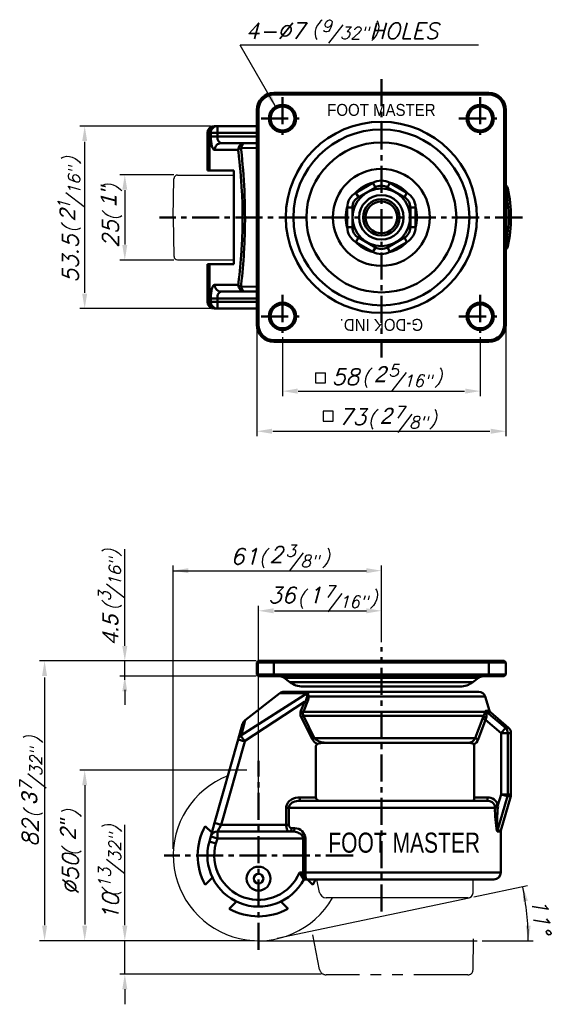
# Model space of a CAD drawing. Header units: millimetres. Extents: x 42 to 198, y 36 to 324.
import ezdxf
from ezdxf.enums import TextEntityAlignment as Align

# ---------------------------------------------------------------- set-up
doc = ezdxf.new("R2010")
doc.units = ezdxf.units.MM
doc.header["$LTSCALE"] = 0.5
doc.linetypes.add('CENTER', pattern=[50.8, 31.75, -6.35, 6.35, -6.35])
doc.linetypes.add('PHANTOM2', pattern=[31.75, 15.875, -3.175, 3.175, -3.175, 3.175, -3.175])
doc.layers.get('0').update_dxf_attribs({"color": 3})
doc.layers.add('1', color=1, linetype='CENTER', lineweight=50)
doc.layers.add('AM_VIS', color=3, linetype='Continuous', lineweight=50)
doc.layers.add('CUSHION', color=3, linetype='Continuous')
doc.layers.add('WHEELD', color=3, linetype='Continuous')
doc.styles.add('GDD', font='romans.shx', dxfattribs={"oblique": 15, "height": 2})
doc.styles.add('제품글씨용', font='swisse.ttf')

msp = doc.modelspace()

# ---------------------------------------------------------------- linework, layer by layer
at = {"color": 1}
for p, q in [((116.81, 298.53), (106.16, 316.98)), ((176.09, 316.98), (106.16, 316.98)), ((97.48, 293.26), (59.12, 293.26)), ((60.59, 244.38), (60.59, 288.64)), ((86.77, 279.01), (70.88, 279.01)), ((72.35, 274.5), (72.35, 258.52)), ((86.77, 254.01), (70.88, 254.01)), ((97.48, 239.76), (59.12, 239.76)), ((111.07, 235.27), (111.07, 202.36)), ((184.07, 235.27), (184.07, 202.36)), ((118.57, 231.45), (118.57, 214.12)), ((176.57, 231.45), (176.57, 214.12)), ((123.21, 215.59), (171.94, 215.59)), ((115.77, 203.83), (179.38, 203.83)), ((72.35, 140.92), (72.35, 169.31)), ((86.57, 81.42), (86.57, 164.44)), ((86.57, 162.97), (143.16, 162.97)), ((147.57, 142.05), (147.57, 164.44)), ((111.57, 97.08), (111.57, 152.68)), ((116.26, 151.21), (143.16, 151.21)), ((147.57, 142.05), (147.57, 152.68)), ((110.88, 136.51), (47.36, 136.51)), ((72.35, 131.01), (72.35, 136.51)), ((48.83, 131.66), (48.83, 59.11)), ((110.88, 132.01), (70.88, 132.01)), ((72.35, 128.04), (72.35, 123.63)), ((108.15, 104.51), (59.12, 104.51)), ((60.59, 100.1), (60.59, 59.31)), ((72.35, 59.11), (72.35, 88.52)), ((174.7, 67.42), (190.45, 70.74)), ((116.97, 55.24), (173.26, 67.11)), ((110.38, 54.51), (47.36, 54.51)), ((110.38, 54.51), (59.12, 54.51)), ((110.38, 54.51), (70.88, 54.51)), ((72.35, 44.7), (72.35, 54.7)), ((111.85, 54.51), (175.67, 54.51)), ((177.14, 54.51), (192.12, 54.51)), ((129.92, 44.7), (70.88, 44.7)), ((72.35, 40.29), (72.35, 35.88))]:
    msp.add_line(p, q, dxfattribs=at)
at = {"color": 4}
for p, q in [((128.23, 220.95), (128.23, 218.01)), ((128.23, 220.95), (131.17, 220.95)), ((131.17, 218.01), (131.17, 220.95)), ((128.23, 218.01), (131.17, 218.01)), ((133.42, 209.68), (130.48, 209.68)), ((130.48, 209.68), (130.48, 206.74)), ((133.42, 206.74), (133.42, 209.68)), ((130.48, 206.74), (133.42, 206.74))]:
    msp.add_line(p, q, dxfattribs=at)
msp.add_arc((111.57, 79.51), 25, 111.0752, 330.185)
at = {"color": 1}
msp.add_arc((114.44, 54.51), 76.21, 0, 11.9131, dxfattribs=at)
for points in [[(113.97, 301.99), (115.24, 302.72), (116.81, 298.53)], [(59.85, 288.85), (61.32, 288.85), (60.59, 293.26)], [(71.61, 274.6), (73.08, 274.6), (72.35, 279.01)], [(71.61, 258.42), (73.08, 258.42), (72.35, 254.01)], [(59.85, 244.17), (61.32, 244.17), (60.59, 239.76)], [(122.98, 216.33), (122.98, 214.86), (118.57, 215.59)], [(172.16, 216.33), (172.16, 214.86), (176.57, 215.59)], [(115.48, 204.57), (115.48, 203.1), (111.07, 203.83)], [(179.66, 204.57), (179.66, 203.1), (184.07, 203.83)], [(90.98, 163.7), (90.98, 162.23), (86.57, 162.97)], [(143.16, 163.7), (143.16, 162.23), (147.57, 162.97)], [(115.98, 151.94), (115.98, 150.47), (111.57, 151.21)], [(143.16, 151.94), (143.16, 150.47), (147.57, 151.21)], [(71.61, 140.92), (73.08, 140.92), (72.35, 136.51)], [(48.09, 132.1), (49.56, 132.1), (48.83, 136.51)], [(71.61, 127.6), (73.08, 127.6), (72.35, 132.01)], [(59.85, 100.1), (61.32, 100.1), (60.59, 104.51)], [(189.1, 65.97), (190.55, 66.24), (189.01, 70.44)], [(48.09, 58.92), (49.56, 58.92), (48.83, 54.51)], [(59.85, 58.92), (61.32, 58.92), (60.59, 54.51)], [(71.61, 58.92), (73.08, 58.92), (72.35, 54.51)], [(191.34, 58.93), (189.87, 58.91), (190.65, 54.51)], [(71.61, 40.29), (73.08, 40.29), (72.35, 44.7)]]:
    msp.add_solid(points, dxfattribs=at)
at = {"layer": '1', "ltscale": 0.5}
for p, q in [((147.57, 307), (147.57, 225.42)), ((118.57, 301.77), (118.57, 289.25)), ((176.57, 301.77), (176.57, 289.25)), ((112.32, 295.51), (124.83, 295.51)), ((170.32, 295.51), (182.83, 295.51)), ((188.9, 266.51), (82.51, 266.51)), ((118.57, 243.77), (118.57, 231.25)), ((176.57, 243.77), (176.57, 231.25)), ((112.32, 237.51), (124.83, 237.51)), ((170.32, 237.51), (182.83, 237.51)), ((147.57, 63.04), (147.57, 140.52)), ((111.57, 51.81), (111.57, 107.21)), ((139.27, 79.51), (83.88, 79.51))]:
    msp.add_line(p, q, dxfattribs=at)
at = {"layer": 'AM_VIS'}
for p, q in [((179.07, 303.01), (116.07, 303.01)), ((116.07, 302.51), (116.07, 303.01)), ((179.07, 303.01), (179.07, 302.51)), ((116.07, 302.51), (179.07, 302.51)), ((111.07, 298.01), (111.07, 235.01)), ((111.57, 298.01), (111.07, 298.01)), ((111.57, 235.01), (111.57, 298.01)), ((184.07, 298.01), (183.57, 298.01)), ((183.57, 298.01), (183.57, 235.01)), ((184.07, 235.01), (184.07, 298.01)), ((99.07, 293.26), (98.57, 293.26)), ((99.07, 293.26), (99.48, 293.26)), ((99.48, 291.26), (99.48, 293.26)), ((99.48, 293.26), (111.07, 293.26)), ((96.57, 291.26), (97.14, 291.26)), ((96.57, 280.26), (96.57, 291.26)), ((97.55, 291.26), (97.14, 291.26)), ((97.14, 280.26), (97.14, 291.26)), ((97.55, 291.26), (99.48, 291.26)), ((97.55, 290.26), (97.55, 291.26)), ((97.55, 290.26), (99.48, 290.26)), ((99.48, 291.26), (99.48, 290.26)), ((111.07, 291.26), (99.48, 291.26)), ((99.48, 290.26), (111.07, 290.26)), ((105.59, 286.26), (98.69, 286.26)), ((100.61, 288.26), (107.52, 288.26)), ((111.07, 286.86), (106.42, 286.79)), ((111.07, 288.26), (107.52, 288.26)), ((96.57, 280.26), (97.14, 280.26)), ((104.33, 280.26), (97.14, 280.26)), ((104.33, 252.76), (104.33, 280.26)), ((145.07, 276.61), (140.07, 273.73)), ((140.82, 272.43), (145.82, 275.31)), ((145.07, 276.61), (145.82, 275.31)), ((149.32, 275.31), (150.07, 276.61)), ((149.32, 275.31), (154.32, 272.43)), ((155.07, 273.73), (150.07, 276.61)), ((184.07, 274.83), (184.62, 274.95)), ((140.07, 273.73), (140.82, 272.43)), ((154.32, 272.43), (155.07, 273.73)), ((137.57, 269.4), (137.57, 263.62)), ((137.57, 269.4), (139.07, 269.4)), ((139.07, 263.62), (139.07, 269.4)), ((156.07, 269.4), (156.07, 263.62)), ((156.07, 269.4), (157.57, 269.4)), ((157.57, 263.62), (157.57, 269.4)), ((137.57, 263.62), (139.07, 263.62)), ((156.07, 263.62), (157.57, 263.62)), ((140.07, 259.29), (140.82, 260.59)), ((145.82, 257.71), (140.82, 260.59)), ((154.32, 260.59), (149.32, 257.71)), ((154.32, 260.59), (155.07, 259.29)), ((140.07, 259.29), (145.07, 256.41)), ((145.07, 256.41), (145.82, 257.71)), ((149.32, 257.71), (150.07, 256.41)), ((150.07, 256.41), (155.07, 259.29)), ((184.62, 258.07), (184.07, 258.19)), ((97.14, 252.76), (96.57, 252.76)), ((96.57, 241.76), (96.57, 252.76)), ((97.14, 241.76), (97.14, 252.76)), ((97.14, 252.76), (104.33, 252.76)), ((98.69, 246.76), (105.59, 246.76)), ((111.07, 246.16), (106.42, 246.23)), ((99.48, 242.76), (97.55, 242.76)), ((97.55, 241.76), (97.55, 242.76)), ((111.07, 242.76), (99.48, 242.76)), ((99.48, 242.76), (99.48, 241.76)), ((107.52, 244.76), (100.61, 244.76)), ((111.07, 244.76), (107.52, 244.76)), ((97.14, 241.76), (96.57, 241.76)), ((97.14, 241.76), (97.55, 241.76)), ((99.48, 241.76), (97.55, 241.76)), ((98.57, 239.76), (99.07, 239.76)), ((99.48, 239.76), (99.07, 239.76)), ((99.48, 239.76), (99.48, 241.76)), ((99.48, 241.76), (111.07, 241.76)), ((111.07, 239.76), (99.48, 239.76)), ((111.57, 235.01), (111.07, 235.01)), ((184.07, 235.01), (183.57, 235.01)), ((116.07, 230.51), (116.07, 230.01)), ((179.07, 230.51), (116.07, 230.51)), ((116.07, 230.01), (179.07, 230.01)), ((179.07, 230.01), (179.07, 230.51)), ((111.57, 136.51), (111.07, 136.01)), ((111.07, 136.01), (111.07, 132.51)), ((116.07, 136.01), (111.07, 136.01)), ((111.57, 136.51), (116.07, 136.51)), ((116.07, 136.51), (116.07, 136.01)), ((179.07, 136.51), (116.07, 136.51)), ((116.07, 136.01), (116.07, 132.51)), ((116.07, 136.01), (179.07, 136.01)), ((179.07, 136.01), (179.07, 136.51)), ((179.07, 136.51), (183.57, 136.51)), ((179.07, 136.01), (179.07, 132.51)), ((184.07, 136.01), (179.07, 136.01)), ((184.07, 136.01), (183.57, 136.51)), ((184.07, 136.01), (184.07, 132.51)), ((111.57, 132.01), (111.07, 132.51)), ((111.07, 132.51), (116.07, 132.51)), ((116.07, 132.01), (111.57, 132.01)), ((116.07, 132.01), (116.07, 132.51)), ((179.07, 132.51), (116.07, 132.51)), ((116.07, 132.01), (179.07, 132.01)), ((120.75, 130.31), (119.05, 131.6)), ((119.05, 131.6), (176.09, 131.6)), ((120.75, 130.31), (174.4, 130.31)), ((174.4, 130.31), (176.09, 131.6)), ((179.07, 132.51), (179.07, 132.01)), ((179.07, 132.51), (184.07, 132.51)), ((183.57, 132.01), (179.07, 132.01)), ((184.07, 132.51), (183.57, 132.01)), ((126.03, 127.21), (106.34, 114.63)), ((117.82, 127.09), (107.59, 119.11)), ((117.82, 127.09), (126.11, 127.09)), ((176.1, 127.51), (119.05, 127.51)), ((124.54, 129.03), (170.61, 129.03)), ((125, 124.51), (107.46, 113.02)), ((125.07, 124.4), (124, 121.94)), ((125.74, 124.11), (124.69, 121.64)), ((125.07, 124.4), (125.74, 124.11)), ((178.01, 126.1), (126.21, 126.1)), ((178.01, 126.1), (179.29, 121.92)), ((124, 121.93), (124.69, 121.64)), ((178.03, 121.64), (124.69, 121.64)), ((179.29, 121.92), (178.2, 121.92)), ((183.95, 116.91), (178.49, 121.46)), ((178.49, 121.46), (179.6, 121.46)), ((179.6, 121.46), (184.88, 116.91)), ((107.59, 119.11), (106.42, 114.51)), ((127.37, 113.5), (124.04, 120.05)), ((124.05, 120.05), (124.73, 120.39)), ((128, 113.83), (124.72, 120.38)), ((124.73, 120.39), (177.55, 120.39)), ((177.2, 119.57), (175.05, 113.84)), ((178.09, 119.23), (175.93, 113.51)), ((177.54, 120.39), (177.19, 119.57)), ((177.2, 119.57), (178.09, 119.23)), ((178.25, 119.84), (178.08, 119.23)), ((182.68, 115.39), (178.09, 119.23)), ((106.9, 118.08), (105.59, 113.48)), ((183.95, 116.91), (182.67, 115.39)), ((184.88, 116.91), (183.95, 116.91)), ((98.69, 89.05), (105.59, 113.48)), ((107.52, 112.93), (100.61, 88.51)), ((105.59, 113.48), (107.52, 112.93)), ((107.52, 112.93), (106.42, 114.51)), ((128.02, 113.84), (127.39, 113.51)), ((175.05, 113.84), (128.02, 113.84)), ((175.05, 113.84), (175.93, 113.51)), ((182.67, 115.39), (184.62, 115.39)), ((182.67, 97.39), (182.67, 115.39)), ((184.62, 115.39), (185.57, 115.39)), ((184.62, 115.39), (184.62, 97.39)), ((185.57, 97.39), (185.57, 115.39)), ((128.39, 111.51), (128.39, 96.51)), ((131.97, 112.51), (130.61, 112.51)), ((131.97, 112.51), (172.87, 112.51)), ((173.48, 112.51), (172.87, 112.51)), ((174.8, 96.51), (174.8, 111.51)), ((123.67, 96.51), (123.67, 95.51)), ((123.67, 96.51), (128.39, 96.51)), ((178.69, 95.51), (123.67, 95.51)), ((174.8, 96.51), (178.69, 96.51)), ((178.69, 96.51), (178.69, 95.51)), ((184.55, 96.84), (181.58, 86.85)), ((182.67, 97.39), (181.75, 94.27)), ((182.61, 86.85), (185.5, 96.84)), ((184.62, 97.39), (182.67, 97.39)), ((182.67, 97.39), (184.55, 96.84)), ((184.55, 96.84), (185.5, 96.84)), ((185.57, 97.39), (184.62, 97.39)), ((119.67, 93.51), (120.45, 93.51)), ((119.67, 88.51), (119.67, 93.51)), ((120.45, 93.51), (120.45, 88.51)), ((120.45, 93.51), (180.91, 93.51)), ((181.75, 94.27), (180.83, 94.02)), ((97.55, 85.05), (98.69, 89.05)), ((98.69, 89.05), (100.61, 88.51)), ((100.61, 88.51), (99.48, 86.51)), ((100.61, 88.51), (119.67, 88.51)), ((119.67, 88.51), (120.45, 88.51)), ((122.16, 87.51), (121.27, 87.51)), ((182.61, 86.85), (181.58, 86.85)), ((97.14, 83.59), (97.55, 85.05)), ((97.55, 85.05), (99.48, 84.51)), ((99.48, 84.51), (99.07, 83.05)), ((99.48, 84.51), (99.48, 86.51)), ((99.48, 86.51), (121.43, 86.51)), ((124.64, 84.51), (99.48, 84.51)), ((124.64, 74.51), (124.64, 84.51)), ((125.28, 84.51), (124.64, 84.51)), ((125.28, 84.51), (125.28, 74.51)), ((181.54, 86.57), (182.57, 86.57)), ((182.57, 86.57), (182.57, 74.51)), ((97.14, 83.59), (99.07, 83.05)), ((123.57, 74.51), (124.64, 74.51)), ((124.85, 72.51), (123.58, 74.51)), ((125.28, 74.51), (124.64, 74.51)), ((125.75, 72.51), (124.84, 72.51)), ((182.57, 74.51), (125.28, 74.51)), ((125.75, 72.51), (180.57, 72.51))]:
    msp.add_line(p, q, dxfattribs=at)
at = {"layer": 'AM_VIS', "color": 1}
for p, q in [((179.34, 121.77), (179.38, 121.65)), ((179.38, 121.65), (179.49, 121.55)), ((185.53, 96.96), (185.57, 97.11)), ((185.57, 97.11), (185.57, 97.22)), ((182.57, 86.71), (182.59, 86.76)), ((182.57, 86.71), (182.57, 86.64))]:
    msp.add_line(p, q, dxfattribs=at)
at = {"layer": 'AM_VIS', "ltscale": 2}
for p, q in [((95.93, 88.13), (97.87, 86.2)), ((98.14, 73.1), (95.93, 70.89)), ((127.49, 70.89), (125.87, 72.51)), ((102.95, 63.87), (105.16, 66.08)), ((117.99, 66.08), (120.2, 63.87))]:
    msp.add_line(p, q, dxfattribs=at)
at = {"layer": 'AM_VIS'}
for centre, radius in [((118.57, 295.51), 4), ((118.57, 295.51), 3.5), ((176.57, 295.51), 4), ((176.57, 295.51), 3.5), ((147.57, 266.51), 28.01), ((147.57, 266.51), 25.79), ((147.57, 266.51), 21.98), ((147.57, 266.51), 14.21), ((147.57, 266.51), 8.44), ((147.57, 266.51), 6.5), ((147.57, 266.51), 5.35), ((147.57, 266.51), 4.65), ((118.57, 237.51), 4), ((118.57, 237.51), 3.5), ((176.57, 237.51), 4), ((176.57, 237.51), 3.5), ((111.57, 72.71), 3.5), ((111.57, 72.71), 1.4)]:
    msp.add_circle(centre, radius, dxfattribs=at)
for centre, radius, start, end in [((116.07, 298.01), 5, 90, 180), ((179.07, 298.01), 5, 0, 90), ((116.07, 298.01), 4.5, 90, 180), ((179.07, 298.01), 4.5, 0, 90), ((98.57, 291.26), 2, 90, 180), ((147.57, 272.28), 5, 60, 120), ((147.57, 266.51), 10.46, 102.862, 137.138), ((147.57, 272.28), 3.5, 60, 120), ((147.57, 266.51), 10.46, 42.862, 77.138), ((182.67, 274.51), 2, 12.8396, 45.5673), ((147.57, 266.51), 37.31, 348.0726, 11.9274), ((147.57, 266.51), 38, 347.1604, 12.8396), ((142.57, 269.4), 5, 120, 180), ((142.57, 269.4), 3.5, 120, 180), ((152.57, 269.4), 3.5, 0, 60), ((152.57, 269.4), 5, 0, 60), ((147.57, 266.51), 10.46, 162.862, 197.138), ((147.57, 266.51), 10.46, 342.862, 17.138), ((142.57, 263.62), 5, 180, 240), ((142.57, 263.62), 3.5, 180, 240), ((152.57, 263.62), 3.5, 300, 0), ((152.57, 263.62), 5, 300, 0), ((147.57, 266.51), 10.46, 222.862, 257.138), ((147.57, 260.74), 3.5, 240, 300), ((147.57, 266.51), 10.46, 282.862, 317.138), ((182.67, 258.51), 2, 314.4327, 347.1604), ((147.57, 260.74), 5, 240, 300), ((98.57, 241.76), 2, 180, 270), ((116.07, 235.01), 5, 180, 270), ((116.07, 235.01), 4.5, 180, 270), ((179.07, 235.01), 5, 270, 0), ((179.07, 235.01), 4.5, 270, 0), ((117.84, 130.01), 2, 52.7078, 90), ((124.54, 135.29), 6.26, 232.7078, 270), ((170.61, 135.29), 6.26, 270, 307.2922), ((177.31, 130.01), 2, 90, 127.2922), ((119.05, 125.51), 2, 90, 127.9353), ((128.45, 125.8), 2.67, 151.3252, 176.6155), ((129.44, 126.93), 3.33, 177.309, 194.4583), ((176.1, 125.51), 2, 17.1027, 90), ((121.9, 126.8), 3.97, 322.788, 347.7554), ((121.57, 126.15), 4.64, 333.9362, 359.4037), ((126.03, 121.05), 2.21, 156.4813, 206.7682), ((125.78, 121.05), 1.24, 151.579, 212.3861), ((172.5, 123.03), 5.7, 332.3191, 345.8479), ((175.04, 120.84), 3.37, 342.5884, 7.1559), ((180.25, 122.22), 1, 197.1027, 229.2538), ((108.82, 117.53), 2, 127.9356, 164.2049), ((183.57, 115.39), 2, 0, 49.2538), ((130.25, 115.17), 3.31, 210.0916, 244.0676), ((172.97, 114.8), 2.3, 267.6589, 335.3047), ((173.1, 114.61), 3.03, 300.8895, 338.8593), ((129.25, 111.46), 0.861, 121.2463, 176.5982), ((129.25, 111.46), 0.861, 121.2463, 176.5982), ((130.37, 108.55), 3.96, 86.5854, 113.2565), ((173.84, 111.51), 0.954, 0.1254, 31.2187), ((173.84, 111.51), 0.954, 0.1254, 31.2187), ((178.75, 93.38), 3.13, 16.4922, 91.0656), ((178.76, 93.34), 2.18, 18.1812, 91.9712), ((183.57, 97.39), 2, 343.9092, 0), ((178.97, 93.48), 1.94, 1.0142, 16.2183), ((207.6, 92.44), 26.72, 177.708, 192.6975), ((215.92, 89.27), 34.43, 172.8777, 184.0411), ((177.95, 93.87), 3.82, 354.9994, 5.9531), ((122.07, 84.3), 3.22, 3.8191, 88.4305), ((183.57, 86.57), 1, 163.9092, 180), ((99.48, 84.51), 2, 90, 164.2053), ((111.57, 79.51), 15, 164.2053, 332.1819), ((111.57, 79.51), 13, 164.2053, 337.3801), ((180.57, 74.51), 2, 270, 0)]:
    msp.add_arc(centre, radius, start, end, dxfattribs=at)
at = {"layer": 'AM_VIS', "ltscale": 2, "extrusion": (0, 0, -1)}
for centre, start, end in [((-111.57, 79.51), 331.1276, 28.8724), ((-111.85, 79.51), 203.0744, 208.8724), ((-111.57, 79.51), 241.1276, 298.8724)]:
    msp.add_arc(centre, 17.86, start, end, dxfattribs=at)
at = {"layer": 'AM_VIS', "extrusion": (0, 0, -1)}
for centre, major_axis, ratio, start_param, end_param in [((99.07, 291.26), (0, -2), 0.962243, 1.570796, 3.141593), ((99.48, 291.26), (0, -2), 0.962243, 1.570796, 3.141593), ((98.69, 290.26), (0, 4), 0.282872, 3.141593, 4.712389), ((100.61, 290.26), (0, -2), 0.565744, 0, 1.570796), ((100.61, 286.26), (0, -2), 0.962243, 1.570796, 3.141593), ((107.52, 286.26), (0, -2), 0.962243, 1.570796, 3.141593), ((107.52, 286.26), (1.99, 0.24), 0.392334, 3.442008, 4.171894), ((107.52, 286.26), (0, 2), 0.572971, 4.987722, 6.283185), ((98.69, 242.76), (0, 4), 0.282872, 4.712389, 6.283185), ((100.61, 246.76), (0, -2), 0.962243, 0, 1.570796), ((107.52, 246.76), (0, -2), 0.962243, 0, 1.570796), ((107.52, 246.76), (-1.99, 0.24), 0.392334, 5.252884, 5.98277), ((107.52, 246.76), (0, 2), 0.572971, 3.141593, 4.437056), ((100.61, 242.76), (0, -2), 0.565744, 1.570796, 3.141593), ((99.07, 241.76), (0, -2), 0.962243, 0, 1.570796), ((99.48, 241.76), (0, -2), 0.962243, 0, 1.570796), ((125.54, 126.39), (0.996, 0.089), 0.460051, 0.873624, 1.362855), ((178.94, 121.93), (0.989, -0.147), 0.839278, 2.042379, 2.609626), ((179.12, 122.22), (0, 1), 0.965488, 3.852747, 4.41389), ((178.44, 120.05), (-0.899, 0.438), 0.277779, 4.780526, 5.95087), ((182.67, 115.39), (0, 2), 0.974996, 0.711155, 1.570796), ((107.52, 112.93), (-1.92, 0.54), 0.913103, 0, 0.729886), ((182.67, 97.39), (0, 2), 0.974996, 1.570796, 1.851634), ((181.86, 93.51), (-1, -0.01), 0.031487, 0.310182, 1.468711), ((120.52, 87.51), (0, 1), 0.75151, 1.570796, 3.141593), ((121.43, 87.51), (0, 1), 0.726184, 1.570796, 3.141593), ((182.51, 86.57), (0, 1), 0.970385, 4.712389, 4.993227)]:
    msp.add_ellipse(centre, major_axis=major_axis, ratio=ratio, start_param=start_param, end_param=end_param, dxfattribs=at)
at = {"layer": 'AM_VIS'}
for points, knots in [([(105.59, 286.26), (105.62, 286.09), (105.64, 285.92), (106.1, 282.02), (106.47, 278.13), (106.82, 271.59), (106.9, 269.05), (106.9, 265.24), (106.88, 263.97), (106.79, 260.67), (106.69, 258.65), (106.33, 253.48), (106.03, 250.39), (105.65, 247.2), (105.62, 246.98), (105.59, 246.76)], [10.097792, 10.097792, 10.097792, 10.097792, 10.661349, 10.661349, 22.845749, 22.845749, 30.460998, 30.460998, 34.268623, 34.268623, 40.360823, 40.360823, 50.108342, 50.108342, 50.824204, 50.824204, 50.824204, 50.824204]), ([(106.42, 286.8), (106.44, 286.63), (106.45, 286.45), (106.88, 282.48), (107.21, 278.48), (107.53, 271.76), (107.59, 269.13), (107.59, 265.2), (107.58, 263.89), (107.49, 260.49), (107.41, 258.41), (107.09, 253.09), (106.81, 249.93), (106.46, 246.66), (106.44, 246.44), (106.42, 246.22)], [10.097792, 10.097792, 10.097792, 10.097792, 10.661349, 10.661349, 22.845749, 22.845749, 30.460998, 30.460998, 34.268623, 34.268623, 40.360823, 40.360823, 50.108342, 50.108342, 50.824204, 50.824204, 50.824204, 50.824204]), ([(178.03, 121.64), (178.03, 121.66), (178.03, 121.69), (178.05, 121.74), (178.05, 121.77), (178.08, 121.83), (178.1, 121.87), (178.14, 121.91), (178.17, 121.92), (178.2, 121.92)], [-1.011965, -1.011965, -1.011965, -1.011965, -0.885469, -0.885469, -0.683076, -0.683076, -0.359247, -0.359247, 0, 0, 0, 0]), ([(178.38, 121.26), (178.38, 121.28), (178.38, 121.3), (178.38, 121.34), (178.39, 121.36), (178.4, 121.41), (178.41, 121.43), (178.44, 121.46), (178.46, 121.47), (178.49, 121.46)], [-1.011965, -1.011965, -1.011965, -1.011965, -0.885469, -0.885469, -0.683076, -0.683076, -0.359247, -0.359247, 0, 0, 0, 0]), ([(131.97, 112.51), (131.4, 112.51), (130.83, 112.55), (130.29, 112.66), (129.83, 112.74), (129.39, 112.87), (128.99, 113.06), (128.74, 113.18), (128.52, 113.33), (128.32, 113.5), (128.2, 113.6), (128.1, 113.72), (128.02, 113.84)], [-32.495878, -32.495878, -32.495878, -32.495878, -30.571767, -30.571767, -30.571767, -28.940133, -28.940133, -28.940133, -27.920362, -27.920362, -27.920362, -27.283005, -27.283005, -27.283005, -27.283005]), ([(173.48, 112.51), (173.49, 112.51), (173.5, 112.51), (173.62, 112.51), (173.77, 112.5), (174.07, 112.43), (174.22, 112.38), (174.42, 112.25), (174.48, 112.21), (174.58, 112.11), (174.62, 112.06), (174.66, 112)], [1.983773, 1.983773, 1.983773, 1.983773, 2.034953, 2.034953, 2.627145, 2.627145, 3.187599, 3.187599, 3.421519, 3.421519, 3.640452, 3.640452, 3.640452, 3.640452]), ([(174.66, 112), (174.63, 112.04), (174.6, 112.08), (174.51, 112.19), (174.44, 112.24), (174.26, 112.36), (174.14, 112.4), (173.82, 112.49), (173.63, 112.51), (173.49, 112.51), (173.48, 112.51), (173.48, 112.51)], [0, 0, 0, 0, 0.146084, 0.146084, 0.418812, 0.418812, 0.836176, 0.836176, 1.567708, 1.567708, 1.585127, 1.585127, 1.585127, 1.585127]), ([(119.67, 93.51), (119.67, 93.7), (119.7, 93.9), (119.82, 94.39), (119.96, 94.67), (120.42, 95.34), (120.81, 95.67), (121.98, 96.33), (122.83, 96.51), (123.67, 96.51)], [-5.512392, -5.512392, -5.512392, -5.512392, -4.933132, -4.933132, -4.006318, -4.006318, -2.523414, -2.523414, 0, 0, 0, 0]), ([(120.45, 93.51), (120.45, 93.64), (120.47, 93.77), (120.57, 94.1), (120.67, 94.28), (121.04, 94.73), (121.35, 94.95), (122.28, 95.39), (122.98, 95.51), (123.67, 95.51)], [-5.512392, -5.512392, -5.512392, -5.512392, -4.933132, -4.933132, -4.006318, -4.006318, -2.523414, -2.523414, 0, 0, 0, 0]), ([(128.39, 96.51), (128.39, 96.42), (128.41, 96.32), (128.47, 96.14), (128.51, 96.06), (128.63, 95.88), (128.73, 95.79), (128.94, 95.66), (129.05, 95.61), (129.29, 95.53), (129.44, 95.51), (129.59, 95.51)], [3.223584, 3.223584, 3.223584, 3.223584, 3.501797, 3.501797, 3.780009, 3.780009, 4.20641, 4.20641, 4.63281, 4.63281, 5.177969, 5.177969, 5.177969, 5.177969]), ([(174.41, 95.51), (174.46, 95.51), (174.51, 95.53), (174.61, 95.64), (174.66, 95.72), (174.72, 95.9), (174.75, 96.01), (174.79, 96.25), (174.8, 96.38), (174.8, 96.51)], [-1.562997, -1.562997, -1.562997, -1.562997, -1.156515, -1.156515, -0.750032, -0.750032, -0.375016, -0.375016, 0, 0, 0, 0]), ([(120.52, 86.51), (120.45, 86.51), (120.38, 86.53), (120.23, 86.61), (120.16, 86.68), (120.04, 86.84), (120, 86.92), (119.94, 87.04), (119.92, 87.09), (119.87, 87.21), (119.84, 87.3), (119.77, 87.53), (119.74, 87.7), (119.69, 88.08), (119.67, 88.29), (119.67, 88.51)], [0, 0, 0, 0, 0.317945, 0.317945, 0.681312, 0.681312, 0.908415, 0.908415, 1.021967, 1.021967, 1.20365, 1.20365, 1.494343, 1.494343, 1.816831, 1.816831, 1.816831, 1.816831]), ([(121.27, 87.51), (121.2, 87.51), (121.14, 87.52), (120.99, 87.56), (120.92, 87.6), (120.81, 87.68), (120.77, 87.71), (120.71, 87.78), (120.69, 87.8), (120.64, 87.86), (120.61, 87.9), (120.55, 88.02), (120.51, 88.11), (120.46, 88.29), (120.45, 88.4), (120.45, 88.51)], [0, 0, 0, 0, 0.317945, 0.317945, 0.681312, 0.681312, 0.908415, 0.908415, 1.021967, 1.021967, 1.20365, 1.20365, 1.494343, 1.494343, 1.816831, 1.816831, 1.816831, 1.816831]), ([(121.43, 86.51), (121.6, 86.51), (121.77, 86.5), (122.21, 86.45), (122.48, 86.39), (123.17, 86.17), (123.59, 85.98), (124.34, 85.4), (124.64, 84.97), (124.64, 84.51)], [0, 0, 0, 0, 0.726115, 0.726115, 1.887898, 1.887898, 3.746752, 3.746752, 5.808918, 5.808918, 5.808918, 5.808918]), ([(124.64, 74.51), (124.64, 74.32), (124.66, 74.13), (124.72, 73.74), (124.77, 73.55), (124.88, 73.26), (124.92, 73.16), (125, 73.03), (125.03, 72.98), (125.1, 72.88), (125.15, 72.82), (125.28, 72.69), (125.36, 72.62), (125.55, 72.53), (125.65, 72.51), (125.75, 72.51)], [0, 0, 0, 0, 0.848054, 0.848054, 1.817259, 1.817259, 2.423012, 2.423012, 2.725888, 2.725888, 3.210491, 3.210491, 3.985854, 3.985854, 4.846024, 4.846024, 4.846024, 4.846024]), ([(125.28, 74.51), (125.28, 74.32), (125.28, 74.13), (125.31, 73.74), (125.33, 73.55), (125.38, 73.26), (125.4, 73.16), (125.43, 73.03), (125.44, 72.98), (125.47, 72.88), (125.49, 72.82), (125.55, 72.69), (125.59, 72.62), (125.66, 72.53), (125.71, 72.51), (125.75, 72.51)], [0, 0, 0, 0, 0.848054, 0.848054, 1.817259, 1.817259, 2.423012, 2.423012, 2.725888, 2.725888, 3.210491, 3.210491, 3.985854, 3.985854, 4.846024, 4.846024, 4.846024, 4.846024])]:
    msp.add_open_spline(points, degree=3, knots=knots, dxfattribs=at)
at = {"layer": 'CUSHION', "ltscale": 2}
for p, q in [((129.44, 68.67), (128.68, 72.51)), ((174.44, 68.54), (174.5, 72.56)), ((172.95, 67.08), (131.39, 67.08))]:
    msp.add_line(p, q, dxfattribs=at)
at = {"layer": 'CUSHION', "color": 1, "linetype": 'PHANTOM2', "ltscale": 2}
for p, q in [((129.44, 46.1), (127.43, 56.24)), ((174.44, 45.97), (174.59, 55.08)), ((172.95, 44.51), (131.39, 44.51))]:
    msp.add_line(p, q, dxfattribs=at)
at = {"layer": 'CUSHION', "ltscale": 2}
for centre, radius, start, end in [((131.39, 69.06), 1.98, 191.3099, 270), ((172.95, 68.57), 1.49, 270, 359.0452)]:
    msp.add_arc(centre, radius, start, end, dxfattribs=at)
at = {"layer": 'CUSHION', "color": 1, "linetype": 'PHANTOM2', "ltscale": 2}
for centre, radius, start, end in [((131.39, 46.49), 1.98, 191.3099, 270), ((172.95, 46), 1.49, 270, 359.0452)]:
    msp.add_arc(centre, radius, start, end, dxfattribs=at)
at = {"layer": 'WHEELD', "ltscale": 2}
for p, q in [((86.57, 266.51), (86.77, 277.94)), ((87.77, 278.91), (104.33, 278.91)), ((86.57, 266.51), (86.77, 255.08)), ((87.77, 254.11), (104.33, 254.11))]:
    msp.add_line(p, q, dxfattribs=at)
for centre, start, end in [((87.77, 277.92), 90, 179), ((87.77, 255.1), 181, 270), ((87.77, 255.1), 181, 270)]:
    msp.add_arc(centre, 0.992, start, end, dxfattribs=at)

# ---------------------------------------------------------------- texts
at = {"color": 4, "style": 'GDD', "oblique": 15}
for s, height, p in [('4-%%c7     HOLES', 4.704, (107.78, 318.82)), ('(', 3.76, (127.21, 319.87, 5.7)), ('9', 3.53, (130.02, 320.86, 0.76)), (')', 3.76, (144.59, 319.64, 5.7)), ('/32"', 3.528, (132.09, 318.79, 0.76)), ('5', 3.53, (149.62, 219.88, 0.76)), ('(', 3.76, (141.89, 217.94, 5.7)), ('/16"', 3.528, (150.66, 216.87, 0.76)), (')', 3.76, (163.16, 217.94, 5.7)), ('7', 3.53, (151.33, 207.67, 0.76)), ('(', 3.76, (143.61, 205.74, 5.7)), ('/8"', 3.528, (152.38, 204.66, 0.76)), (')', 3.76, (161.59, 205.74, 5.7)), ('3', 3.53, (119.49, 167.02, 0.76)), ('(', 3.76, (111.69, 165.09, 5.7)), ('2', 4.7, (114.75, 165.35)), ('/8"', 3.528, (120.53, 164.01, 0.76)), (')', 3.76, (130.22, 165.09, 5.7)), ('(', 3.76, (123.02, 153.17, 5.7)), ('1', 4.7, (126.08, 153.43)), ('7', 3.53, (130.82, 155.11, 0.76)), ('/16"', 3.528, (131.86, 152.1, 0.76)), (')', 3.76, (144.21, 153.17, 5.7))]:
    msp.add_text(s, height=height, dxfattribs=at).set_placement(p)
at = {"color": 2, "style": '제품글씨용', "width": 0.9}
msp.add_text('FOOT MASTER', height=3.5, dxfattribs=at).set_placement((147.57, 298.01), align=Align.MIDDLE_CENTER)
at = {"color": 4, "style": 'GDD', "oblique": 15}
for s, height, p in [(')', 3.76, (58.15, 282.2, 5.7)), ('/16"', 3.528, (59.23, 269.7, 0.76)), (')', 3.76, (70.19, 274.15, 5.7)), ('1', 3.53, (56.22, 268.65, 0.76)), ('(', 3.76, (70.19, 265.59, 5.7)), ('(', 3.76, (58.15, 262.04, 5.7)), (')', 3.76, (70.11, 167.14, 5.7)), ('/16"', 3.528, (71.19, 154.99, 0.76)), ('3', 3.53, (68.18, 153.95, 0.76)), ('(', 3.76, (70.11, 151.39, 5.7)), (')', 3.76, (46.99, 112.47, 5.7)), ('/32"', 3.528, (48.07, 99.34, 0.76)), ('7', 3.53, (45.06, 98.29, 0.76)), ('(', 3.76, (46.99, 90.59, 5.7)), (')', 3.76, (58.3, 90.82, 5.7)), (')', 3.76, (70.11, 86.41, 5.7)), ('(', 3.76, (58.3, 79.38, 5.7)), ('/32"', 3.528, (71.19, 74.27, 0.76)), ('13', 3.528, (68.18, 69.88, 0.76)), ('(', 3.76, (70.11, 67.32, 5.7))]:
    msp.add_text(s, height=height, rotation=90, dxfattribs=at).set_placement(p)
at = {"color": 2, "style": '제품글씨용', "width": 0.9}
msp.add_text('G-DOK IND.', height=3.5, rotation=180, dxfattribs=at).set_placement((147.57, 235.01), align=Align.MIDDLE_CENTER)
at = {"color": 2, "ltscale": 2, "style": '제품글씨용', "width": 0.75}
msp.add_text('FOOT MASTER', height=5.88, dxfattribs=at).set_placement((154.26, 83.26), align=Align.MIDDLE)
at = {"color": 4, "char_height": 4.704, "attachment_point": 5, "style": 'GDD'}
for s, insert, rotation in [('{\\f??|b0|i0|c0|p49;1"}', (67.58, 272.37), 90), ('{\\f??|b0|i0|c0|p49;2}', (55.54, 267.07), 90), ('\\A1;25', (68.16, 261.62), 90), ('\\A1;53.5', (56.4, 254.42), 90), ('{\\f??|b0|i0|c129|p49;4\\f??|b0|i0|c0|p49;.5}', (68.16, 145.61), 90), ('{\\f??|b0|i0|c0|p49;3}', (44.38, 96.01), 90), ('{\\f??|b0|i0|c0|p49;2"}', (55.69, 86.8), 90), ('\\A1;82', (44.64, 86.1), 90), ('\\A1;%%c50', (56.4, 73.96), 90), ('\\A1;10', (68.16, 64.38), 90), ('11%%D', (194.41, 61.8), 276)]:
    msp.add_mtext(s, dxfattribs=dict(at, insert=insert, rotation=rotation))
for s, insert in [('\\A1;58', (137.05, 219.78)), ('{\\f??|b0|i0|c0|p49;2}', (147.14, 220.55)), ('{\\f??|b0|i0|c0|p49;2}', (148.86, 208.35)), ('\\A1;73', (139.11, 208.02)), ('\\A1;61', (107.44, 167.16)), ('\\A1;36', (118.39, 155.83))]:
    msp.add_mtext(s, dxfattribs=dict(at, insert=insert))

doc.saveas('drawing.dxf')
